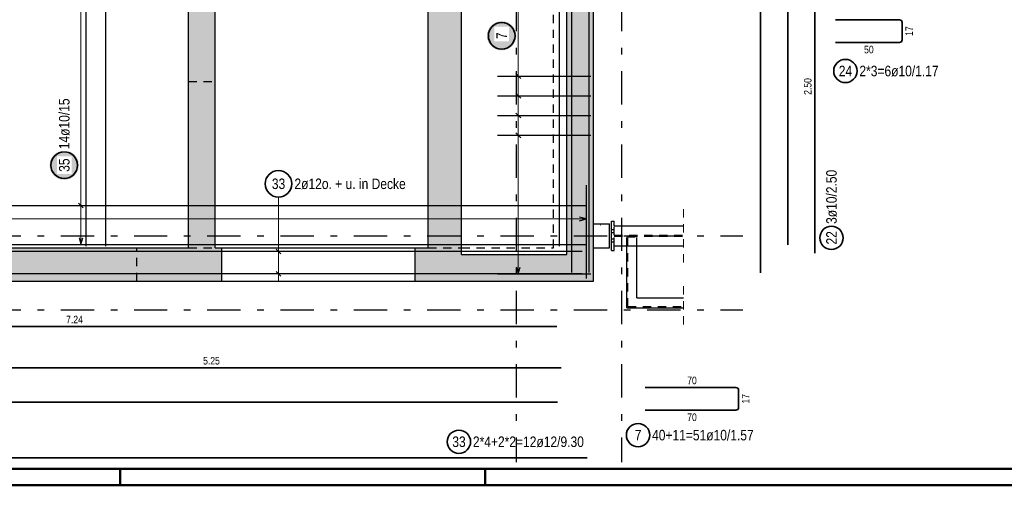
# Model space of a CAD drawing. Header units: millimetres. Extents: x -71 to 66, y -43 to 51.
# Tile 10 of 28: x 14 to 29, y 0 to 7. Entities that reach past the tile are written whole.
import ezdxf

# ---------------------------------------------------------------- set-up
doc = ezdxf.new("R2010")
doc.units = ezdxf.units.MM
doc.linetypes.add('DASHDOTX2', pattern=[2, 1, -0.5, 0, -0.5])
doc.linetypes.add('HIDDEN', pattern=[0.375, 0.25, -0.125])
for name, color, linetype, lineweight in [('Achsen', 7, 'Continuous', 20), ('Geschnittene Kanten', 7, 'Continuous', 20), ('Schraffuren', 7, 'Continuous', 20)]:
    doc.layers.add(name, color=color, linetype=linetype, lineweight=lineweight)
doc.styles.add('Arial Narrow', font='ARIALN.TTF')

msp = doc.modelspace()

# ---------------------------------------------------------------- hatches: boundary and pattern name
at = {"lineweight": 25, "true_color": 0xffffff}
msp.add_hatch(color=7, dxfattribs=at).paths.add_polyline_path([(15.355359, 4.806838), (15.355225, 4.814516), (15.354823, 4.822184), (15.354154, 4.829834), (15.353218, 4.837456), (15.352017, 4.84504), (15.350552, 4.852578), (15.348824, 4.860061), (15.346837, 4.867478), (15.344592, 4.874822), (15.342092, 4.882082), (15.33934, 4.889251), (15.336339, 4.89632), (15.333094, 4.903279), (15.329608, 4.910122), (15.325885, 4.916838), (15.32193, 4.92342), (15.317748, 4.92986), (15.313343, 4.936151), (15.308722, 4.942283), (15.303889, 4.948251), (15.298851, 4.954047), (15.293614, 4.959663), (15.288184, 4.965093), (15.282568, 4.97033), (15.276773, 4.975368), (15.270805, 4.9802), (15.264672, 4.984822), (15.258382, 4.989226), (15.251942, 4.993408), (15.245359, 4.997363), (15.238643, 5.001086), (15.231801, 5.004572), (15.224841, 5.007818), (15.217773, 5.010818), (15.210604, 5.01357), (15.203343, 5.01607), (15.196, 5.018315), (15.188582, 5.020303), (15.1811, 5.02203), (15.173562, 5.023495), (15.165977, 5.024697), (15.158356, 5.025633), (15.150706, 5.026302), (15.143037, 5.026704), (15.135359, 5.026838), (15.127681, 5.026704), (15.120013, 5.026302), (15.112363, 5.025633), (15.104741, 5.024697), (15.097157, 5.023495), (15.089619, 5.02203), (15.082136, 5.020303), (15.074719, 5.018315), (15.067376, 5.01607), (15.060115, 5.01357), (15.052946, 5.010818), (15.045877, 5.007818), (15.038918, 5.004572), (15.032076, 5.001086), (15.025359, 4.997363), (15.018777, 4.993408), (15.012337, 4.989226), (15.006047, 4.984822), (14.999914, 4.9802), (14.993946, 4.975368), (14.988151, 4.97033), (14.982534, 4.965093), (14.977105, 4.959663), (14.971867, 4.954047), (14.96683, 4.948251), (14.961997, 4.942283), (14.957376, 4.936151), (14.952971, 4.92986), (14.948789, 4.92342), (14.944834, 4.916838), (14.941111, 4.910122), (14.937625, 4.903279), (14.934379, 4.89632), (14.931379, 4.889251), (14.928627, 4.882082), (14.926127, 4.874822), (14.923882, 4.867478), (14.921894, 4.860061), (14.920167, 4.852578), (14.918702, 4.84504), (14.9175, 4.837456), (14.916564, 4.829834), (14.915895, 4.822184), (14.915493, 4.814516), (14.915359, 4.806838), (14.915493, 4.79916), (14.915895, 4.791491), (14.916564, 4.783842), (14.9175, 4.77622), (14.918702, 4.768635), (14.920167, 4.761097), (14.921894, 4.753615), (14.923882, 4.746198), (14.926127, 4.738854), (14.928627, 4.731593), (14.931379, 4.724424), (14.934379, 4.717356), (14.937625, 4.710396), (14.941111, 4.703554), (14.944834, 4.696838), (14.948789, 4.690256), (14.952971, 4.683815), (14.957376, 4.677525), (14.961997, 4.671392), (14.96683, 4.665425), (14.971867, 4.659629), (14.977105, 4.654013), (14.982534, 4.648583), (14.988151, 4.643346), (14.993946, 4.638308), (14.999914, 4.633475), (15.006047, 4.628854), (15.012337, 4.62445), (15.018777, 4.620267), (15.025359, 4.616312), (15.032076, 4.612589), (15.038918, 4.609103), (15.045877, 4.605858), (15.052946, 4.602857), (15.060115, 4.600105), (15.067376, 4.597605), (15.074719, 4.59536), (15.082136, 4.593373), (15.089619, 4.591645), (15.097157, 4.59018), (15.104741, 4.588979), (15.112363, 4.588043), (15.120013, 4.587374), (15.127681, 4.586972), (15.135359, 4.586838), (15.143037, 4.586972), (15.150706, 4.587374), (15.158356, 4.588043), (15.165977, 4.588979), (15.173562, 4.59018), (15.1811, 4.591645), (15.188582, 4.593373), (15.196, 4.59536), (15.203343, 4.597605), (15.210604, 4.600105), (15.217773, 4.602857), (15.224841, 4.605858), (15.231801, 4.609103), (15.238643, 4.612589), (15.245359, 4.616312), (15.251942, 4.620267), (15.258382, 4.62445), (15.264672, 4.628854), (15.270805, 4.633475), (15.276773, 4.638308), (15.282568, 4.643346), (15.288184, 4.648583), (15.293614, 4.654013), (15.298851, 4.659629), (15.303889, 4.665425), (15.308722, 4.671392), (15.313343, 4.677525), (15.317748, 4.683815), (15.32193, 4.690256), (15.325885, 4.696838), (15.329608, 4.703554), (15.333094, 4.710396), (15.336339, 4.717356), (15.33934, 4.724424), (15.342092, 4.731593), (15.344592, 4.738854), (15.346837, 4.746198), (15.348824, 4.753615), (15.350552, 4.761097), (15.352017, 4.768635), (15.353218, 4.77622), (15.354154, 4.783842), (15.354823, 4.791491)])
at = {"layer": 'Achsen', "lineweight": 25, "true_color": 0xffffff}
msp.add_hatch(color=7, dxfattribs=at).paths.add_polyline_path([(21.92, 6.750468), (21.919866, 6.758146), (21.919464, 6.765815), (21.918795, 6.773464), (21.917859, 6.781086), (21.916658, 6.788671), (21.915192, 6.796209), (21.913465, 6.803691), (21.911478, 6.811108), (21.909232, 6.818452), (21.906732, 6.825713), (21.90398, 6.832882), (21.90098, 6.83995), (21.897735, 6.84691), (21.894248, 6.853752), (21.890526, 6.860468), (21.886571, 6.86705), (21.882388, 6.873491), (21.877984, 6.879781), (21.873362, 6.885914), (21.86853, 6.891881), (21.863492, 6.897677), (21.858255, 6.903293), (21.852825, 6.908723), (21.847209, 6.91396), (21.841413, 6.918998), (21.835446, 6.923831), (21.829313, 6.928452), (21.823022, 6.932856), (21.816582, 6.937039), (21.81, 6.940994), (21.803284, 6.944717), (21.796442, 6.948203), (21.789482, 6.951448), (21.782413, 6.954449), (21.775244, 6.957201), (21.767984, 6.959701), (21.76064, 6.961946), (21.753223, 6.963933), (21.745741, 6.965661), (21.738203, 6.967126), (21.730618, 6.968327), (21.722996, 6.969263), (21.715346, 6.969932), (21.707678, 6.970334), (21.7, 6.970468), (21.692322, 6.970334), (21.684654, 6.969932), (21.677004, 6.969263), (21.669382, 6.968327), (21.661797, 6.967126), (21.654259, 6.965661), (21.646777, 6.963933), (21.63936, 6.961946), (21.632016, 6.959701), (21.624756, 6.957201), (21.617587, 6.954449), (21.610518, 6.951448), (21.603558, 6.948203), (21.596716, 6.944717), (21.59, 6.940994), (21.583418, 6.937039), (21.576978, 6.932856), (21.570687, 6.928452), (21.564554, 6.923831), (21.558587, 6.918998), (21.552791, 6.91396), (21.547175, 6.908723), (21.541745, 6.903293), (21.536508, 6.897677), (21.53147, 6.891881), (21.526638, 6.885914), (21.522016, 6.879781), (21.517612, 6.873491), (21.513429, 6.86705), (21.509474, 6.860468), (21.505752, 6.853752), (21.502265, 6.84691), (21.49902, 6.83995), (21.49602, 6.832882), (21.493268, 6.825713), (21.490768, 6.818452), (21.488522, 6.811108), (21.486535, 6.803691), (21.484808, 6.796209), (21.483342, 6.788671), (21.482141, 6.781086), (21.481205, 6.773464), (21.480536, 6.765815), (21.480134, 6.758146), (21.48, 6.750468), (21.480134, 6.74279), (21.480536, 6.735122), (21.481205, 6.727472), (21.482141, 6.71985), (21.483342, 6.712266), (21.484808, 6.704728), (21.486535, 6.697245), (21.488522, 6.689828), (21.490768, 6.682484), (21.493268, 6.675224), (21.49602, 6.668055), (21.49902, 6.660986), (21.502265, 6.654027), (21.505752, 6.647184), (21.509474, 6.640468), (21.513429, 6.633886), (21.517612, 6.627446), (21.522016, 6.621155), (21.526638, 6.615023), (21.53147, 6.609055), (21.536508, 6.603259), (21.541745, 6.597643), (21.547175, 6.592213), (21.552791, 6.586976), (21.558587, 6.581938), (21.564554, 6.577106), (21.570687, 6.572484), (21.576978, 6.56808), (21.583418, 6.563898), (21.59, 6.559943), (21.596716, 6.55622), (21.603558, 6.552734), (21.610518, 6.549488), (21.617587, 6.546488), (21.624756, 6.543736), (21.632016, 6.541236), (21.63936, 6.538991), (21.646777, 6.537003), (21.654259, 6.535276), (21.661797, 6.53381), (21.669382, 6.532609), (21.677004, 6.531673), (21.684654, 6.531004), (21.692322, 6.530602), (21.7, 6.530468), (21.707678, 6.530602), (21.715346, 6.531004), (21.722996, 6.531673), (21.730618, 6.532609), (21.738203, 6.53381), (21.745741, 6.535276), (21.753223, 6.537003), (21.76064, 6.538991), (21.767984, 6.541236), (21.775244, 6.543736), (21.782413, 6.546488), (21.789482, 6.549488), (21.796442, 6.552734), (21.803284, 6.55622), (21.81, 6.559943), (21.816582, 6.563898), (21.823022, 6.56808), (21.829313, 6.572484), (21.835446, 6.577106), (21.841413, 6.581938), (21.847209, 6.586976), (21.852825, 6.592213), (21.858255, 6.597643), (21.863492, 6.603259), (21.86853, 6.609055), (21.873362, 6.615023), (21.877984, 6.621155), (21.882388, 6.627446), (21.886571, 6.633886), (21.890526, 6.640468), (21.894248, 6.647184), (21.897735, 6.654027), (21.90098, 6.660986), (21.90398, 6.668055), (21.906732, 6.675224), (21.909232, 6.682484), (21.911478, 6.689828), (21.913465, 6.697245), (21.915192, 6.704728), (21.916658, 6.712266), (21.917859, 6.71985), (21.918795, 6.727472), (21.919464, 6.735122)])
at = {"layer": 'Schraffuren', "lineweight": 13, "true_color": 0xd7ffd7}
for points in [[(17.398869, 14.567271), (17.398869, 3.567223), (16.998869, 3.567223), (16.998869, 14.567271)], [(23.079578, 14.567271), (23.079578, 3.467223), (22.679578, 3.467223), (22.679578, 14.567271)], [(21.098869, 11.167271), (21.098869, 3.567223), (20.598869, 3.567223), (20.598869, 11.167271)], [(17.501382, 3.567223), (17.501382, 3.067223), (4.138831, 3.067223), (4.138831, 3.567223)], [(21.098869, 3.067223), (20.401382, 3.067223), (20.401382, 3.567223), (21.098869, 3.567223)], [(23.079578, 3.067223), (21.098869, 3.067223), (21.098869, 3.467223), (23.079578, 3.467223)]]:
    msp.add_hatch(color=254, dxfattribs=at).paths.add_polyline_path(points)

# ---------------------------------------------------------------- linework, layer by layer
at = {"color": 3, "linetype": 'Continuous', "lineweight": 25, "ltscale": 0.5}
for p, q in [((22.754576, 3.194612), (22.754576, 19.794612)), ((23.014576, 3.194612), (23.014576, 19.794612)), ((4.558831, 4.201841), (22.958831, 4.201841)), ((15.420715, 4.166486), (15.350004, 4.237196)), ((15.358564, 3.717226), (15.385359, 3.617226)), ((15.385359, 3.617226), (15.412154, 3.717226)), ((4.558831, 3.617226), (22.958831, 3.617226))]:
    msp.add_line(p, q, dxfattribs=at)
at = {"color": 2, "linetype": 'Continuous', "lineweight": 35, "ltscale": 0.5}
for p, q in [((25.583635, 3.193079), (25.583635, 19.793079)), ((25.994967, 14.887271), (25.994967, 3.611951)), ((26.399852, 3.487672), (26.399852, 8.487672)), ((8.047616, 2.383861), (22.527616, 2.383861)), ((12.093489, 1.764352), (22.593489, 1.764352)), ((25.215279, 1.468814), (23.855279, 1.468814)), ((25.255279, 1.168814), (25.255279, 1.428814)), ((4.178831, 1.250176), (22.538831, 1.250176)), ((23.855279, 1.128814), (25.215279, 1.128814)), ((4.383681, 0.410465), (22.983681, 0.410465))]:
    msp.add_line(p, q, dxfattribs=at)
at = {"color": 3, "linetype": 'HIDDEN', "lineweight": 25, "ltscale": 0.5}
for p, q in [((22.479578, 3.567223), (22.479578, 14.967271)), ((16.998869, 6.062485), (17.398869, 6.062485)), ((23.388978, 3.754323), (23.388978, 3.897223)), ((23.348978, 3.840223), (23.388978, 3.840223)), ((23.348978, 3.840223), (23.388978, 3.840223)), ((23.348978, 3.794223), (23.388978, 3.794223)), ((23.348978, 3.794223), (23.388978, 3.794223)), ((23.348978, 3.700223), (23.388978, 3.700223)), ((23.348978, 3.700223), (23.388978, 3.700223)), ((23.388978, 3.754323), (24.428593, 3.754323)), ((23.388978, 3.597223), (23.388978, 3.740123)), ((23.388978, 3.740123), (24.428593, 3.740123)), ((23.576591, 3.597223), (23.576591, 3.730123)), ((23.576591, 3.730123), (23.726591, 3.730123)), ((23.593591, 2.684223), (23.593591, 3.730123)), ((23.726591, 3.597223), (23.726591, 3.730123)), ((16.2258, 3.067223), (16.2258, 3.567223)), ((16.998869, 3.567223), (17.398869, 3.567223)), ((20.598869, 3.567223), (21.098869, 3.567223)), ((21.098869, 3.567223), (22.479578, 3.567223)), ((23.348978, 3.654223), (23.388978, 3.654223)), ((23.348978, 3.654223), (23.388978, 3.654223)), ((23.593591, 2.684223), (24.428593, 2.684223))]:
    msp.add_line(p, q, dxfattribs=at)
at = {"color": 5, "linetype": 'Continuous', "lineweight": 18, "ltscale": 0.5}
for p, q in [((15.385359, 7.417223), (15.385359, 3.617226)), ((15.535359, 4.201841), (15.235359, 4.201841)), ((15.235359, 3.617226), (15.535359, 3.617226))]:
    msp.add_line(p, q, dxfattribs=at)
at = {"color": 5, "linetype": 'HIDDEN', "lineweight": 18, "ltscale": 0.5}
for p, q in [((24.428593, 3.347223), (24.428593, 4.147223)), ((24.428593, 2.417223), (24.428593, 3.067223))]:
    msp.add_line(p, q, dxfattribs=at)
at = {"color": 3, "linetype": 'Continuous', "lineweight": 25}
for p, q in [((23.079578, 3.927223), (23.319578, 3.927223)), ((23.319578, 3.567223), (23.319578, 3.927223)), ((23.348978, 3.527223), (23.348978, 3.967223)), ((23.348978, 3.967223), (23.388978, 3.967223)), ((23.388978, 3.897223), (23.388978, 3.967223)), ((23.388978, 3.897223), (24.428593, 3.897223)), ((17.501382, 3.567223), (20.401382, 3.567223)), ((23.079578, 3.567223), (23.319578, 3.567223)), ((23.388978, 3.527223), (23.388978, 3.597223)), ((23.388978, 3.597223), (24.428593, 3.597223)), ((23.576591, 2.667223), (23.576591, 3.597223)), ((23.726591, 2.817223), (23.726591, 3.597223)), ((23.348978, 3.527223), (23.388978, 3.527223)), ((17.501382, 3.067223), (20.401382, 3.067223)), ((23.726591, 2.817223), (24.428593, 2.817223)), ((23.576591, 2.667223), (24.428593, 2.667223))]:
    msp.add_line(p, q, dxfattribs=at)
at = {"color": 4, "linetype": 'Continuous', "lineweight": 50}
for p, q in [((1, 0.25), (59.2, 0.25)), ((0, 0), (59.45, 0))]:
    msp.add_line(p, q, dxfattribs=at)
at = {"color": 4, "linetype": 'Continuous', "lineweight": 50, "ltscale": 0.2}
for p, q in [((15.975, 0), (15.975, 0.25)), ((21.45, 0), (21.45, 0.25))]:
    msp.add_line(p, q, dxfattribs=at)
at = {"color": 2, "linetype": 'Continuous', "lineweight": 35, "ltscale": 0.5}
for centre, radius in [((15.135359, 4.806838), 0.2), ((26.649226, 3.715361), 0.175), ((23.747041, 0.753814), 0.175), ((21.058245, 0.654248), 0.175)]:
    msp.add_circle(centre, radius, dxfattribs=at)
at = {"color": 9, "linetype": 'Continuous', "lineweight": 0}
msp.add_circle((23.180796, 3.906352), 0.00222, dxfattribs=at)
at = {"color": 2, "linetype": 'Continuous', "lineweight": 35, "ltscale": 0.5}
for centre, start, end in [((25.215279, 1.428814), 0, 90), ((25.215279, 1.168814), 270, 0)]:
    msp.add_arc(centre, 0.04, start, end, dxfattribs=at)
at = {"layer": 'Achsen', "color": 3, "linetype": 'DASHDOTX2', "lineweight": 25, "ltscale": 0.5}
for p, q in [((21.918877, 39.218719), (21.918877, 0.350144)), ((23.498877, 39.218719), (23.498877, 0.350144)), ((2.982273, 3.747023), (25.31754, 3.747023)), ((2.982273, 2.637023), (25.31754, 2.637023))]:
    msp.add_line(p, q, dxfattribs=at)
at = {"layer": 'Achsen', "color": 3, "linetype": 'Continuous', "lineweight": 25, "ltscale": 0.5}
for p, q in [((15.464899, 3.591951), (15.464899, 14.907271)), ((15.760927, 3.591951), (15.760927, 14.907271)), ((22.569571, 3.591951), (22.569571, 14.907271)), ((21.639578, 6.146472), (23.039578, 6.146472)), ((21.985355, 6.111117), (21.914645, 6.181828)), ((21.639578, 5.849548), (23.039578, 5.849548)), ((21.985355, 5.814193), (21.914645, 5.884903)), ((21.639578, 5.552624), (23.039578, 5.552624)), ((21.985355, 5.517269), (21.914645, 5.587979)), ((21.639578, 5.2557), (23.039578, 5.2557)), ((21.985355, 5.220345), (21.914645, 5.291055)), ((22.969578, 4.507223), (22.969578, 3.107223)), ((22.969578, 4), (22.869578, 4.026795)), ((22.869578, 3.973205), (22.969578, 4)), ((22.908956, 3.510718), (2.908956, 3.510718)), ((18.314645, 3.546074), (18.385355, 3.475363)), ((21.923205, 3.277231), (21.95, 3.177231)), ((21.95, 3.177231), (21.976795, 3.277231)), ((22.908956, 3.177778), (2.908956, 3.177778)), ((18.314645, 3.213134), (18.385355, 3.142423)), ((21.639578, 3.177231), (23.039578, 3.177231))]:
    msp.add_line(p, q, dxfattribs=at)
at = {"layer": 'Achsen', "color": 5, "linetype": 'Continuous', "lineweight": 18, "ltscale": 0.5}
for p, q in [((21.95, 14.757271), (21.95, 3.177231)), ((22.1, 6.146472), (21.8, 6.146472)), ((22.1, 5.849548), (21.8, 5.849548)), ((22.1, 5.552624), (21.8, 5.552624)), ((22.1, 5.2557), (21.8, 5.2557)), ((18.35, 4.327924), (18.35, 3.610718)), ((22.969578, 3.85), (22.969578, 4.15)), ((22.969578, 4), (4.248844, 4)), ((18.35, 3.077778), (18.35, 3.610718)), ((18.2, 3.510718), (18.5, 3.510718)), ((18.2, 3.177778), (18.5, 3.177778)), ((21.8, 3.177231), (22.1, 3.177231))]:
    msp.add_line(p, q, dxfattribs=at)
at = {"layer": 'Achsen', "color": 2, "linetype": 'Continuous', "lineweight": 35, "ltscale": 0.5}
for p, q in [((27.670083, 6.98977), (26.710083, 6.98977)), ((27.710083, 6.68977), (27.710083, 6.94977)), ((26.710083, 6.64977), (27.670083, 6.64977))]:
    msp.add_line(p, q, dxfattribs=at)
for centre, radius in [((21.7, 6.750468), 0.2), ((26.85829, 6.221616), 0.175), ((18.35, 4.527924), 0.2)]:
    msp.add_circle(centre, radius, dxfattribs=at)
for centre, start, end in [((27.670083, 6.94977), 0, 90), ((27.670083, 6.68977), 270, 0)]:
    msp.add_arc(centre, 0.04, start, end, dxfattribs=at)
at = {"layer": 'Geschnittene Kanten', "color": 3, "linetype": 'Continuous', "lineweight": 25}
for p, q in [((16.998869, 3.567223), (16.998869, 14.567271)), ((17.398869, 3.567223), (17.398869, 14.567271)), ((23.079578, 3.467223), (23.079578, 14.567271)), ((20.598869, 3.567223), (20.598869, 11.167271)), ((21.098869, 3.567223), (21.098869, 10.767271)), ((22.679578, 3.467223), (22.679578, 10.767271)), ((4.138831, 3.567223), (16.998869, 3.567223)), ((17.398869, 3.567223), (17.501382, 3.567223)), ((17.501382, 3.067223), (17.501382, 3.567223)), ((20.401382, 3.067223), (20.401382, 3.567223)), ((20.401382, 3.567223), (20.598869, 3.567223)), ((21.098869, 3.467223), (21.098869, 3.567223)), ((21.098869, 3.467223), (22.679578, 3.467223)), ((23.079578, 3.067223), (23.079578, 3.467223)), ((4.138831, 3.067223), (17.501382, 3.067223)), ((20.401382, 3.067223), (21.098869, 3.067223)), ((21.098869, 3.067223), (23.079578, 3.067223))]:
    msp.add_line(p, q, dxfattribs=at)

# ---------------------------------------------------------------- texts
at = {"color": 3, "lineweight": 25, "char_height": 0.1125, "attachment_point": 1, "rotation": 90, "line_spacing_factor": 0.9, "style": 'Arial Narrow'}
for s, insert in [('2.50', (26.237352, 5.863922)), ('17', (25.305279, 1.227939))]:
    msp.add_mtext(s, dxfattribs=dict(at, insert=insert))
at = {"color": 2, "lineweight": 35, "char_height": 0.1575, "attachment_point": 1, "rotation": 90, "line_spacing_factor": 0.9, "style": 'Arial Narrow'}
for s, insert in [('3ø10/2.50', (26.570476, 3.925361)), ('22', (26.570476, 3.616136))]:
    msp.add_mtext(s, dxfattribs=dict(at, insert=insert))
at = {"color": 3, "lineweight": 25, "char_height": 0.1125, "attachment_point": 1, "line_spacing_factor": 0.9, "style": 'Arial Narrow'}
for s, insert in [('7.24', (15.163866, 2.546361)), ('5.25', (17.219739, 1.926852)), ('70', (24.484404, 1.631314)), ('70', (24.484404, 1.078814))]:
    msp.add_mtext(s, dxfattribs=dict(at, insert=insert))
at = {"color": 2, "lineweight": 35, "char_height": 0.1575, "attachment_point": 1, "line_spacing_factor": 0.9, "style": 'Arial Narrow'}
for s, insert in [('2*4+2*2=12ø12/9.30', (21.268245, 0.732998)), ('7', (23.697429, 0.832564)), ('40+11=51ø10/1.57', (23.957041, 0.832564)), ('33', (20.95902, 0.732998))]:
    msp.add_mtext(s, dxfattribs=dict(at, insert=insert))
at = {"layer": 'Achsen', "color": 3, "lineweight": 25, "insert": (27.760083, 6.748895), "char_height": 0.1125, "attachment_point": 1, "rotation": 90, "line_spacing_factor": 0.9, "style": 'Arial Narrow'}
msp.add_mtext('17', dxfattribs=at)
at = {"layer": 'Achsen', "color": 3, "lineweight": 25, "insert": (27.139208, 6.59977), "char_height": 0.1125, "attachment_point": 1, "line_spacing_factor": 0.9, "style": 'Arial Narrow'}
msp.add_mtext('50', dxfattribs=at)
at = {"layer": 'Achsen', "color": 2, "lineweight": 35, "char_height": 0.1575, "attachment_point": 1, "line_spacing_factor": 0.9, "style": 'Arial Narrow'}
for s, insert in [('24', (26.759065, 6.300366)), ('2*3=6ø10/1.17', (27.06829, 6.300366)), ('33', (18.250775, 4.606674)), ('2ø12o. + u. in Decke', (18.59, 4.606674))]:
    msp.add_mtext(s, dxfattribs=dict(at, insert=insert))

# ---------------------------------------------------------------- next in the draw order: texts
at = {"color": 2, "lineweight": 35, "char_height": 0.1575, "attachment_point": 1, "rotation": 90, "line_spacing_factor": 0.9, "style": 'Arial Narrow', "bg_fill": 3, "box_fill_scale": 1.2, "bg_fill_color": 256, "bg_fill_true_color": 13158600, "bg_fill_transparency": 0}
for s, insert in [('14ø10/15', (15.056609, 5.046838)), ('35', (15.056609, 4.707613))]:
    msp.add_mtext(s, dxfattribs=dict(at, insert=insert))
at = {"layer": 'Achsen', "color": 2, "lineweight": 35, "insert": (21.62125, 6.700856), "char_height": 0.1575, "attachment_point": 1, "rotation": 90, "line_spacing_factor": 0.9, "style": 'Arial Narrow', "bg_fill": 3, "box_fill_scale": 1.2, "bg_fill_color": 256, "bg_fill_true_color": 13158600, "bg_fill_transparency": 0}
msp.add_mtext('7', dxfattribs=at)

doc.saveas('drawing.dxf')
